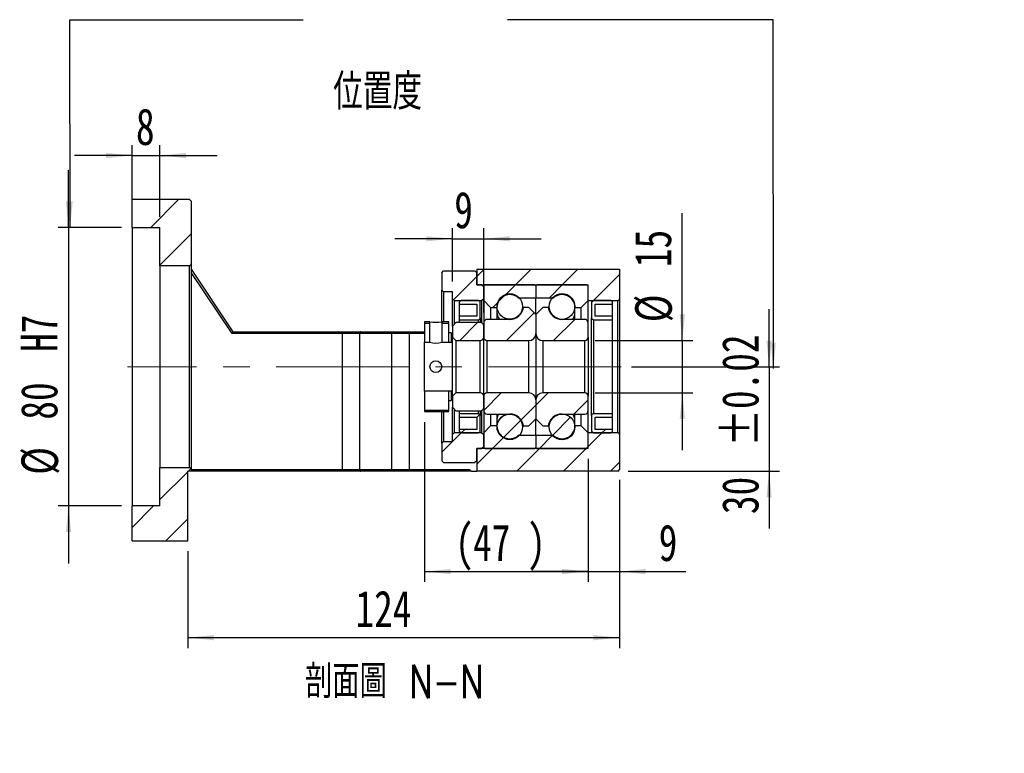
# Model space of a CAD drawing. Header units: millimetres. Extents: x 42 to 279, y 43 to 200.
# Tile 2 of 4: x 184 to 279, y 43 to 113. Entities that reach past the tile are written whole.
import ezdxf

# ---------------------------------------------------------------- set-up
doc = ezdxf.new("R2010")
doc.units = ezdxf.units.MM
doc.linetypes.add('CENTERX2', pattern=[20.32, 12.7, -2.54, 2.54, -2.54])
doc.layers.add('FORMAT', color=7, linetype='Continuous')
doc.styles.add('SLDTEXTSTYLE0', font='TXT', dxfattribs={"width": 0.75})
doc.styles.add('SLDTEXTSTYLE1', font='TXT', dxfattribs={"width": 0.75, "bigfont": 'bigfont'})
doc.dimstyles.new('SLDDIMSTYLE2', dxfattribs={"dimtxt": 3.5, "dimasz": 2.5, "dimexe": 0, "dimexo": 0.0625, "dimgap": 0.875, "dimtad": 1, "dimlfac": 3, "dimrnd": 1e-09, "dimzin": 12, "dimdsep": 46, "dimtxsty": 'SLDTEXTSTYLE0', "dimsah": 1, "dimcen": 0.09, "dimadec": 0, "dimazin": 3, "dimtfac": 1, "dimtofl": 0, "dimtmove": 0, "dimatfit": 3, "dimfxl": 0, "dimfrac": 2, "dimtolj": 1, "dimtzin": 12, "dimarcsym": 0})
doc.dimstyles.new('SLDDIMSTYLE4', dxfattribs={"dimtxt": 3.5, "dimasz": 2.5, "dimexe": 0, "dimexo": 0.0625, "dimgap": 0.875, "dimtad": 1, "dimlfac": 3, "dimrnd": 1e-09, "dimzin": 12, "dimdsep": 46, "dimtxsty": 'SLDTEXTSTYLE0', "dimsah": 1, "dimcen": 0.09, "dimadec": 0, "dimazin": 3, "dimtfac": 1, "dimtmove": 0, "dimatfit": 0, "dimfxl": 0, "dimfrac": 2, "dimtolj": 1, "dimtzin": 12, "dimarcsym": 0})
doc.dimstyles.new('SLDDIMSTYLE5', dxfattribs={"dimtxt": 3.5, "dimasz": 2.5, "dimexe": 0, "dimexo": 0.0625, "dimgap": 0.875, "dimtad": 1, "dimlfac": 3, "dimrnd": 1e-09, "dimzin": 12, "dimdsep": 46, "dimtxsty": 'SLDTEXTSTYLE0', "dimsah": 1, "dimcen": 0.09, "dimadec": 0, "dimazin": 3, "dimtfac": 1, "dimtmove": 0, "dimatfit": 0, "dimfxl": 0, "dimfrac": 2, "dimtolj": 1, "dimarcsym": 0})
doc.dimstyles.new('SLDDIMSTYLE6', dxfattribs={"dimtxt": 3.5, "dimasz": 2.5, "dimexe": 0, "dimexo": 0.0625, "dimgap": 0.875, "dimtad": 1, "dimlfac": 3, "dimrnd": 1e-09, "dimzin": 12, "dimdsep": 46, "dimtxsty": 'SLDTEXTSTYLE0', "dimsah": 1, "dimcen": 0.09, "dimadec": 0, "dimazin": 3, "dimtol": 1, "dimtp": 0.02, "dimtm": 0.02, "dimtfac": 1, "dimtmove": 0, "dimatfit": 0, "dimfxl": 0, "dimfrac": 2, "dimtolj": 1, "dimarcsym": 0})

# ---------------------------------------------------------------- blocks, each defined once
blk = doc.blocks.new('_D_6')
at = {"layer": 'FORMAT', "color": 7}
for p, q in [((195.014, 94.534), (195.014, 101.42)), ((197.681, 94.534), (197.681, 101.42)), ((195.014, 100.42), (189.514, 100.42)), ((195.014, 100.42), (197.681, 100.42)), ((197.681, 100.42), (203.181, 100.42))]:
    blk.add_line(p, q, dxfattribs=at)
for points in [[(195.014, 100.42), (192.514, 100.67), (192.514, 100.17)], [(197.681, 100.42), (200.181, 100.17), (200.181, 100.67)]]:
    blk.add_solid(points, dxfattribs=at)
at = {"layer": 'FORMAT', "color": 7, "insert": (195.391, 104.932), "char_height": 3.5, "attachment_point": 1, "style": 'SLDTEXTSTYLE0'}
blk.add_mtext('8', dxfattribs=at)
blk = doc.blocks.new('_D_7')
at = {"layer": 'FORMAT', "color": 7}
for p, q in [((188.936, 93.534), (188.936, 99.034)), ((194.014, 93.534), (187.936, 93.534)), ((188.936, 93.534), (188.936, 66.867)), ((194.014, 66.867), (187.936, 66.867)), ((188.936, 66.867), (188.936, 61.367))]:
    blk.add_line(p, q, dxfattribs=at)
for points in [[(188.936, 93.534), (189.186, 96.034), (188.686, 96.034)], [(188.936, 66.867), (188.686, 64.367), (189.186, 64.367)]]:
    blk.add_solid(points, dxfattribs=at)
at = {"layer": 'FORMAT', "color": 7, "char_height": 3.5, "attachment_point": 1, "rotation": 90, "style": 'SLDTEXTSTYLE0'}
for s, insert in [('H7', (184.37, 81.614)), ('80', (184.37, 75.129)), ('%%c', (184.424, 69.851))]:
    blk.add_mtext(s, dxfattribs=dict(at, insert=insert))
blk = doc.blocks.new('_D_8')
at = {"layer": 'FORMAT', "color": 7}
for p, q in [((241.681, 69.367), (241.681, 53.251)), ((200.348, 62.534), (200.348, 53.251)), ((241.681, 54.251), (200.348, 54.251))]:
    blk.add_line(p, q, dxfattribs=at)
for points in [[(200.348, 54.251), (202.848, 54.001), (202.848, 54.501)], [(241.681, 54.251), (239.181, 54.501), (239.181, 54.001)]]:
    blk.add_solid(points, dxfattribs=at)
at = {"layer": 'FORMAT', "color": 7, "insert": (216.406, 58.763), "char_height": 3.5, "attachment_point": 1, "style": 'SLDTEXTSTYLE0'}
blk.add_mtext('124', dxfattribs=at)
blk = doc.blocks.new('_D_9')
at = {"layer": 'FORMAT', "color": 7}
for p, q in [((223.014, 74.901), (223.014, 59.583)), ((238.681, 71.367), (238.681, 59.583)), ((223.014, 60.583), (238.681, 60.583))]:
    blk.add_line(p, q, dxfattribs=at)
for points in [[(223.014, 60.583), (225.514, 60.333), (225.514, 60.833)], [(238.681, 60.583), (236.181, 60.833), (236.181, 60.333)]]:
    blk.add_solid(points, dxfattribs=at)
at = {"layer": 'FORMAT', "color": 7, "char_height": 3.5, "attachment_point": 1, "style": 'SLDTEXTSTYLE0'}
for s, insert in [('(', (225.945, 65.095)), ('47', (227.666, 65.095)), (')', (232.838, 65.095))]:
    blk.add_mtext(s, dxfattribs=dict(at, insert=insert))
blk = doc.blocks.new('_D_10')
at = {"layer": 'FORMAT', "color": 7}
for p, q in [((238.681, 71.367), (238.681, 59.583)), ((241.681, 69.367), (241.681, 59.583)), ((238.681, 60.583), (233.181, 60.583)), ((238.681, 60.583), (241.681, 60.583)), ((241.681, 60.583), (248.022, 60.583))]:
    blk.add_line(p, q, dxfattribs=at)
for points in [[(238.681, 60.583), (236.181, 60.833), (236.181, 60.333)], [(241.681, 60.583), (244.181, 60.333), (244.181, 60.833)]]:
    blk.add_solid(points, dxfattribs=at)
at = {"layer": 'FORMAT', "color": 7, "insert": (245.436, 65.095), "char_height": 3.5, "attachment_point": 1, "style": 'SLDTEXTSTYLE0'}
blk.add_mtext('9', dxfattribs=at)
blk = doc.blocks.new('_D_11')
at = {"layer": 'FORMAT', "color": 7}
for p, q in [((225.681, 88.367), (225.681, 93.45)), ((228.681, 85.401), (228.681, 93.45)), ((225.681, 92.45), (220.181, 92.45)), ((225.681, 92.45), (228.681, 92.45)), ((228.681, 92.45), (234.181, 92.45))]:
    blk.add_line(p, q, dxfattribs=at)
for points in [[(225.681, 92.45), (223.181, 92.7), (223.181, 92.2)], [(228.681, 92.45), (231.181, 92.2), (231.181, 92.7)]]:
    blk.add_solid(points, dxfattribs=at)
at = {"layer": 'FORMAT', "color": 7, "insert": (225.861, 96.961), "char_height": 3.5, "attachment_point": 1, "style": 'SLDTEXTSTYLE0'}
blk.add_mtext('9', dxfattribs=at)
blk = doc.blocks.new('_D_12')
at = {"layer": 'FORMAT', "color": 7}
for p, q in [((247.697, 82.701), (247.697, 94.907)), ((239.348, 82.701), (248.697, 82.701)), ((247.697, 82.701), (247.697, 77.701)), ((239.348, 77.701), (248.697, 77.701)), ((247.697, 77.701), (247.697, 72.201))]:
    blk.add_line(p, q, dxfattribs=at)
for points in [[(247.697, 82.701), (247.947, 85.201), (247.447, 85.201)], [(247.697, 77.701), (247.447, 75.201), (247.947, 75.201)]]:
    blk.add_solid(points, dxfattribs=at)
at = {"layer": 'FORMAT', "color": 7, "char_height": 3.5, "attachment_point": 1, "rotation": 90, "style": 'SLDTEXTSTYLE0'}
for s, insert in [('15', (243.132, 89.735)), ('%%c', (243.185, 84.457))]:
    blk.add_mtext(s, dxfattribs=dict(at, insert=insert))
blk = doc.blocks.new('_D_13')
at = {"layer": 'FORMAT', "color": 7}
for p, q in [((256.003, 80.201), (256.003, 85.701)), ((242.843, 80.201), (257.003, 80.201)), ((256.003, 80.201), (256.003, 70.201)), ((242.514, 70.201), (257.003, 70.201)), ((256.003, 70.201), (256.003, 64.701))]:
    blk.add_line(p, q, dxfattribs=at)
for points in [[(256.003, 80.201), (256.253, 82.701), (255.753, 82.701)], [(256.003, 70.201), (255.753, 67.701), (256.253, 67.701)]]:
    blk.add_solid(points, dxfattribs=at)
at = {"layer": 'FORMAT', "color": 7, "char_height": 3.5, "attachment_point": 1, "rotation": 90, "style": 'SLDTEXTSTYLE0'}
for s, insert in [('±0.02', (251.491, 72.569)), ('30', (251.491, 66.084))]:
    blk.add_mtext(s, dxfattribs=dict(at, insert=insert))

msp = doc.modelspace()

# ---------------------------------------------------------------- hatches: boundary and pattern name
at = {"layer": 'FORMAT', "linetype": 'Continuous', "lineweight": 18}
h = msp.add_hatch(dxfattribs=at)
h.set_pattern_fill('ANSI31', color=256, style=0)
edge = h.paths.add_edge_path(flags=0)
edge.add_line((200.6811, 90.0341), (200.6811, 96.0341))
edge.add_line((200.6811, 96.0341), (200.5144, 96.2007))
edge.add_line((200.5144, 96.2007), (195.0144, 96.2007))
edge.add_line((195.0144, 96.2007), (195.0144, 93.5341))
edge.add_line((195.0144, 93.5341), (197.6811, 93.5341))
edge.add_line((197.6811, 93.5341), (197.6811, 89.8674))
edge.add_line((197.6811, 89.8674), (200.5144, 89.8674))
edge.add_arc((200.5144, 90.0341), 0.1667, 270, 360)
h = msp.add_hatch(dxfattribs=at)
h.set_pattern_fill('ANSI31', color=256, style=0)
h.paths.add_polyline_path([(225.6811, 86.7007), (225.8478, 86.5341), (228.5144, 86.5341), (228.6811, 86.7007), (228.6811, 87.8674), (228.5144, 88.0341), (228.0144, 88.0341), (228.0144, 89.2007), (227.8478, 89.3674), (224.8478, 89.3674), (224.6811, 89.2007), (224.6811, 87.5341), (224.8478, 87.3674), (225.6811, 87.3674)], flags=0)
h = msp.add_hatch(dxfattribs=at)
h.set_pattern_fill('ANSI31', color=256, style=0)
edge = h.paths.add_edge_path(flags=0)
edge.add_line((241.6811, 86.7007), (241.6811, 89.5341))
edge.add_line((241.6811, 89.5341), (228.0144, 89.5341))
edge.add_line((228.0144, 89.5341), (228.0144, 88.0341))
edge.add_line((228.0144, 88.0341), (238.6811, 88.0341))
edge.add_line((238.6811, 88.0341), (238.6811, 86.5341))
edge.add_line((238.6811, 86.5341), (241.5144, 86.5341))
edge.add_arc((241.5144, 86.7007), 0.1667, 270, 360)
h = msp.add_hatch(dxfattribs=at)
h.set_pattern_fill('ANSI31', color=256, style=0)
edge = h.paths.add_edge_path(flags=0)
edge.add_line((233.5811, 88.0341), (228.7811, 88.0341))
edge.add_arc((228.7811, 87.9341), 0.1, 90, 180)
edge.add_line((228.6811, 87.9341), (228.6811, 86.5341))
edge.add_line((228.6811, 86.5341), (229.3478, 85.8674))
edge.add_line((229.3478, 85.8674), (229.9478, 85.8674))
edge.add_arc((231.1811, 85.8674), 1.2333, 49.179109, 180, ccw=False)
edge.add_line((231.9873, 86.8007), (233.6811, 86.8007))
edge.add_line((233.6811, 86.8007), (233.6811, 87.9341))
edge.add_arc((233.5811, 87.9341), 0.1, 0, 90)
h = msp.add_hatch(dxfattribs=at)
h.set_pattern_fill('ANSI31', color=256, style=0)
edge = h.paths.add_edge_path(flags=0)
edge.add_line((238.6811, 86.5341), (238.6811, 87.9341))
edge.add_arc((238.5811, 87.9341), 0.1, 0, 90)
edge.add_line((238.5811, 88.0341), (233.7811, 88.0341))
edge.add_arc((233.7811, 87.9341), 0.1, 90, 180)
edge.add_line((233.6811, 87.9341), (233.6811, 86.8007))
edge.add_line((233.6811, 86.8007), (235.3749, 86.8007))
edge.add_arc((236.1811, 85.8674), 1.2333, 0, 130.820891, ccw=False)
edge.add_line((237.4144, 85.8674), (238.0144, 85.8674))
edge.add_line((238.0144, 85.8674), (238.6811, 86.5341))
h = msp.add_hatch(dxfattribs=at)
h.set_pattern_fill('ANSI31', color=256, style=0)
edge = h.paths.add_edge_path(flags=0)
edge.add_arc((231.1811, 85.9648), 1.221, 0, 360)
h = msp.add_hatch(dxfattribs=at)
h.set_pattern_fill('ANSI31', color=256, style=0)
edge = h.paths.add_edge_path(flags=0)
edge.add_arc((236.1811, 85.9674), 1.2333, 0, 360)
h = msp.add_hatch(dxfattribs=at)
h.set_pattern_fill('ANSI31', color=256, style=0)
edge = h.paths.add_edge_path(flags=0)
edge.add_line((226.3478, 86.2007), (228.0144, 86.2007))
edge.add_line((228.0144, 86.2007), (228.0144, 85.0341))
edge.add_line((228.0144, 85.0341), (226.3478, 85.0341))
edge.add_line((226.3478, 85.0341), (226.3478, 84.7007))
edge.add_line((226.3478, 84.7007), (228.1811, 84.7007))
edge.add_arc((228.1811, 84.8674), 0.1667, 270, 360)
edge.add_line((228.3478, 84.8674), (228.3478, 86.3674))
edge.add_arc((228.1811, 86.3674), 0.1667, 0, 90)
edge.add_line((228.1811, 86.5341), (226.5144, 86.5341))
edge.add_arc((226.5144, 86.3674), 0.1667, 90, 180)
edge.add_line((226.3478, 86.3674), (226.3478, 86.2007))
h = msp.add_hatch(dxfattribs=at)
h.set_pattern_fill('ANSI31', color=256, style=0)
edge = h.paths.add_edge_path(flags=0)
edge.add_line((233.6811, 83.3674), (233.6811, 85.2007))
edge.add_line((233.6811, 85.2007), (233.0144, 85.8674))
edge.add_line((233.0144, 85.8674), (232.4994, 85.8674))
edge.add_arc((231.1811, 86.0674), 1.3333, 270, 351.373073, ccw=False)
edge.add_line((231.1811, 84.7341), (229.0144, 84.7341))
edge.add_arc((229.0144, 84.4007), 0.3333, 90, 180)
edge.add_line((228.6811, 84.4007), (228.6811, 83.0341))
edge.add_arc((229.0144, 83.0341), 0.3333, 180, 270)
edge.add_line((229.0144, 82.7007), (233.0144, 82.7007))
edge.add_arc((233.0144, 83.3674), 0.6667, 270, 360)
h = msp.add_hatch(dxfattribs=at)
h.set_pattern_fill('ANSI31', color=256, style=0)
edge = h.paths.add_edge_path(flags=0)
edge.add_line((234.8629, 85.8674), (234.3478, 85.8674))
edge.add_line((234.3478, 85.8674), (233.6811, 85.2007))
edge.add_line((233.6811, 85.2007), (233.6811, 83.3674))
edge.add_arc((234.3478, 83.3674), 0.6667, 180, 270)
edge.add_line((234.3478, 82.7007), (238.3478, 82.7007))
edge.add_arc((238.3478, 83.0341), 0.3333, 270, 360)
edge.add_line((238.6811, 83.0341), (238.6811, 84.4007))
edge.add_arc((238.3478, 84.4007), 0.3333, 0, 90)
edge.add_line((238.3478, 84.7341), (236.1811, 84.7341))
edge.add_arc((236.1811, 86.0674), 1.3333, 188.626927, 270, ccw=False)
h = msp.add_hatch(dxfattribs=at)
h.set_pattern_fill('ANSI31', color=256, style=0)
edge = h.paths.add_edge_path(flags=0)
edge.add_line((241.0144, 85.0341), (239.3478, 85.0341))
edge.add_line((239.3478, 85.0341), (239.3478, 86.2007))
edge.add_line((239.3478, 86.2007), (241.0144, 86.2007))
edge.add_line((241.0144, 86.2007), (241.0144, 86.3674))
edge.add_arc((240.8478, 86.3674), 0.1667, 0, 90)
edge.add_line((240.8478, 86.5341), (239.1811, 86.5341))
edge.add_arc((239.1811, 86.3674), 0.1667, 90, 180)
edge.add_line((239.0144, 86.3674), (239.0144, 84.8674))
edge.add_arc((239.1811, 84.8674), 0.1667, 180, 270)
edge.add_line((239.1811, 84.7007), (241.0144, 84.7007))
edge.add_line((241.0144, 84.7007), (241.0144, 85.0341))
h = msp.add_hatch(dxfattribs=at)
h.set_pattern_fill('ANSI31', color=256, style=0)
h.paths.add_polyline_path([(223.5311, 84.5008), (223.0144, 84.5008), (223.0144, 82.534), (223.5311, 82.534)], flags=0)
h.paths.add_polyline_path([(223.0144, 82.5341), (223.0144, 84.5007), (223.5311, 84.5007), (223.5311, 82.5341)], flags=0)
h = msp.add_hatch(dxfattribs=at)
h.set_pattern_fill('ANSI31', color=256, style=0)
h.paths.add_polyline_path([(225.3478, 84.5008), (224.6644, 84.5008), (224.6644, 82.534), (225.6811, 82.534), (225.6811, 83.3508), (225.5811, 83.4508), (225.3478, 83.4508)], flags=0)
h.paths.add_polyline_path([(224.6644, 82.5341), (224.6644, 84.5007), (225.3477, 84.5007), (225.3477, 83.4507), (225.5811, 83.4507), (225.6811, 83.3507), (225.6811, 82.5341)], flags=0)
h = msp.add_hatch(dxfattribs=at)
h.set_pattern_fill('ANSI31', color=256, style=0)
edge = h.paths.add_edge_path(flags=0)
edge.add_line((225.6811, 83.0341), (226.0144, 82.7007))
edge.add_line((226.0144, 82.7007), (228.3478, 82.7007))
edge.add_arc((228.3478, 83.0341), 0.3333, 270, 360)
edge.add_line((228.6811, 83.0341), (228.6811, 84.0841))
edge.add_arc((228.3478, 84.0841), 0.3333, 0, 90)
edge.add_line((228.3478, 84.4174), (226.0144, 84.4174))
edge.add_line((226.0144, 84.4174), (225.6811, 84.0841))
edge.add_line((225.6811, 84.0841), (225.6811, 83.0341))
h = msp.add_hatch(dxfattribs=at)
h.set_pattern_fill('ANSI31', color=256, style=0)
h.paths.add_polyline_path([(225.6811, 77.8674), (223.0144, 77.8674), (223.0144, 75.9007), (225.3478, 75.9007), (225.3478, 76.9507), (225.5811, 76.9507), (225.6811, 77.0507)], flags=0)
h.paths.add_polyline_path([(223.0144, 75.9007), (223.0144, 77.8674), (225.6811, 77.8674), (225.6811, 77.0507), (225.5811, 76.9507), (225.3477, 76.9507), (225.3477, 75.9007)], flags=0)
h = msp.add_hatch(dxfattribs=at)
h.set_pattern_fill('ANSI31', color=256, style=0)
edge = h.paths.add_edge_path(flags=0)
edge.add_line((226.0144, 77.7007), (225.6811, 77.3674))
edge.add_line((225.6811, 77.3674), (225.6811, 76.3174))
edge.add_line((225.6811, 76.3174), (226.0144, 75.9841))
edge.add_line((226.0144, 75.9841), (228.3478, 75.9841))
edge.add_arc((228.3478, 76.3174), 0.3333, 270, 360)
edge.add_line((228.6811, 76.3174), (228.6811, 77.3674))
edge.add_arc((228.3478, 77.3674), 0.3333, 0, 90)
edge.add_line((228.3478, 77.7007), (226.0144, 77.7007))
h = msp.add_hatch(dxfattribs=at)
h.set_pattern_fill('ANSI31', color=256, style=0)
edge = h.paths.add_edge_path(flags=0)
edge.add_line((232.4994, 74.5341), (233.0144, 74.5341))
edge.add_line((233.0144, 74.5341), (233.6811, 75.2007))
edge.add_line((233.6811, 75.2007), (233.6811, 77.0341))
edge.add_arc((233.0144, 77.0341), 0.6667, 360, 450)
edge.add_line((233.0144, 77.7007), (229.0144, 77.7007))
edge.add_arc((229.0144, 77.3674), 0.3333, 90, 180)
edge.add_line((228.6811, 77.3674), (228.6811, 76.0007))
edge.add_arc((229.0144, 76.0007), 0.3333, 180, 270)
edge.add_line((229.0144, 75.6674), (231.1811, 75.6674))
edge.add_arc((231.1811, 74.3341), 1.3333, 8.626927, 90, ccw=False)
h = msp.add_hatch(dxfattribs=at)
h.set_pattern_fill('ANSI31', color=256, style=0)
edge = h.paths.add_edge_path(flags=0)
edge.add_line((233.6811, 77.0341), (233.6811, 75.2007))
edge.add_line((233.6811, 75.2007), (234.3478, 74.5341))
edge.add_line((234.3478, 74.5341), (234.8629, 74.5341))
edge.add_arc((236.1811, 74.3341), 1.3333, 90, 171.373073, ccw=False)
edge.add_line((236.1811, 75.6674), (238.3478, 75.6674))
edge.add_arc((238.3478, 76.0007), 0.3333, 270, 360)
edge.add_line((238.6811, 76.0007), (238.6811, 77.3674))
edge.add_arc((238.3478, 77.3674), 0.3333, 0, 90)
edge.add_line((238.3478, 77.7007), (234.3478, 77.7007))
edge.add_arc((234.3478, 77.0341), 0.6667, 90, 180)
h = msp.add_hatch(dxfattribs=at)
h.set_pattern_fill('ANSI31', color=256, style=0)
edge = h.paths.add_edge_path(flags=0)
edge.add_line((226.3478, 75.3674), (228.0144, 75.3674))
edge.add_line((228.0144, 75.3674), (228.0144, 74.2007))
edge.add_line((228.0144, 74.2007), (226.3478, 74.2007))
edge.add_line((226.3478, 74.2007), (226.3478, 74.0341))
edge.add_arc((226.5144, 74.0341), 0.1667, 180, 270)
edge.add_line((226.5144, 73.8674), (228.1811, 73.8674))
edge.add_arc((228.1811, 74.0341), 0.1667, 270, 360)
edge.add_line((228.3478, 74.0341), (228.3478, 75.5341))
edge.add_arc((228.1811, 75.5341), 0.1667, 0, 90)
edge.add_line((228.1811, 75.7007), (226.3478, 75.7007))
edge.add_line((226.3478, 75.7007), (226.3478, 75.3674))
h = msp.add_hatch(dxfattribs=at)
h.set_pattern_fill('ANSI31', color=256, style=0)
edge = h.paths.add_edge_path(flags=0)
edge.add_arc((231.1811, 74.4367), 1.221, 0, 360)
h = msp.add_hatch(dxfattribs=at)
h.set_pattern_fill('ANSI31', color=256, style=0)
edge = h.paths.add_edge_path(flags=0)
edge.add_arc((236.1811, 74.4341), 1.2333, 0, 360)
h = msp.add_hatch(dxfattribs=at)
h.set_pattern_fill('ANSI31', color=256, style=0)
edge = h.paths.add_edge_path(flags=0)
edge.add_line((241.0144, 74.2007), (239.3478, 74.2007))
edge.add_line((239.3478, 74.2007), (239.3478, 75.3674))
edge.add_line((239.3478, 75.3674), (241.0144, 75.3674))
edge.add_line((241.0144, 75.3674), (241.0144, 75.7007))
edge.add_line((241.0144, 75.7007), (239.1811, 75.7007))
edge.add_arc((239.1811, 75.5341), 0.1667, 90, 180)
edge.add_line((239.0144, 75.5341), (239.0144, 74.0341))
edge.add_arc((239.1811, 74.0341), 0.1667, 180, 270)
edge.add_line((239.1811, 73.8674), (240.8478, 73.8674))
edge.add_arc((240.8478, 74.0341), 0.1667, 270, 360)
edge.add_line((241.0144, 74.0341), (241.0144, 74.2007))
h = msp.add_hatch(dxfattribs=at)
h.set_pattern_fill('ANSI31', color=256, style=0)
edge = h.paths.add_edge_path(flags=0)
edge.add_line((228.6811, 73.8674), (228.6811, 72.4674))
edge.add_arc((228.7811, 72.4674), 0.1, 180, 270)
edge.add_line((228.7811, 72.3674), (233.5811, 72.3674))
edge.add_arc((233.5811, 72.4674), 0.1, 270, 360)
edge.add_line((233.6811, 72.4674), (233.6811, 73.6007))
edge.add_line((233.6811, 73.6007), (231.9873, 73.6007))
edge.add_arc((231.1811, 74.5341), 1.2333, 180, 310.820891, ccw=False)
edge.add_line((229.9478, 74.5341), (229.3478, 74.5341))
edge.add_line((229.3478, 74.5341), (228.6811, 73.8674))
h = msp.add_hatch(dxfattribs=at)
h.set_pattern_fill('ANSI31', color=256, style=0)
edge = h.paths.add_edge_path(flags=0)
edge.add_line((233.7811, 72.3674), (238.5811, 72.3674))
edge.add_arc((238.5811, 72.4674), 0.1, 270, 360)
edge.add_line((238.6811, 72.4674), (238.6811, 73.8674))
edge.add_line((238.6811, 73.8674), (238.0144, 74.5341))
edge.add_line((238.0144, 74.5341), (237.4144, 74.5341))
edge.add_arc((236.1811, 74.5341), 1.2333, 229.179109, 360, ccw=False)
edge.add_line((235.3749, 73.6007), (233.6811, 73.6007))
edge.add_line((233.6811, 73.6007), (233.6811, 72.4674))
edge.add_arc((233.7811, 72.4674), 0.1, 180, 270)
h = msp.add_hatch(dxfattribs=at)
h.set_pattern_fill('ANSI31', color=256, style=0)
h.paths.add_polyline_path([(225.8478, 73.8674), (225.6811, 73.7007), (225.6811, 73.0341), (224.8478, 73.0341), (224.6811, 72.8674), (224.6811, 71.2007), (224.8478, 71.0341), (227.8478, 71.0341), (228.0144, 71.2007), (228.0144, 72.3674), (228.5144, 72.3674), (228.6811, 72.5341), (228.6811, 73.7007), (228.5144, 73.8674)], flags=0)
h = msp.add_hatch(dxfattribs=at)
h.set_pattern_fill('ANSI31', color=256, style=0)
edge = h.paths.add_edge_path(flags=0)
edge.add_line((241.6811, 70.3674), (241.6811, 73.7007))
edge.add_arc((241.5144, 73.7007), 0.1667, 0, 90)
edge.add_line((241.5144, 73.8674), (238.6811, 73.8674))
edge.add_line((238.6811, 73.8674), (238.6811, 72.3674))
edge.add_line((238.6811, 72.3674), (228.0144, 72.3674))
edge.add_line((228.0144, 72.3674), (228.0144, 70.2007))
edge.add_line((228.0144, 70.2007), (241.5144, 70.2007))
edge.add_arc((241.5144, 70.3674), 0.1667, 270, 360)
h = msp.add_hatch(dxfattribs=at)
h.set_pattern_fill('ANSI31', color=256, style=0)
edge = h.paths.add_edge_path(flags=0)
edge.add_line((197.6811, 70.5341), (197.6811, 66.8674))
edge.add_line((197.6811, 66.8674), (195.0144, 66.8674))
edge.add_line((195.0144, 66.8674), (195.0144, 63.5341))
edge.add_line((195.0144, 63.5341), (200.3478, 63.5341))
edge.add_line((200.3478, 63.5341), (200.3478, 70.2007))
edge.add_line((200.3478, 70.2007), (200.6811, 70.2007))
edge.add_line((200.6811, 70.2007), (200.6811, 70.3674))
edge.add_arc((200.5144, 70.3674), 0.1667, 0, 90)
edge.add_line((200.5144, 70.5341), (197.6811, 70.5341))

# ---------------------------------------------------------------- linework, layer by layer
at = {"color": 7, "linetype": 'Continuous', "lineweight": 25}
for p, q in [((195.0144, 93.5341), (195.0144, 96.2007)), ((200.5144, 96.2007), (195.0144, 96.2007)), ((200.5144, 96.2007), (200.6811, 96.0341)), ((200.6811, 96.0341), (200.6811, 90.0341)), ((195.0144, 93.5341), (197.6811, 93.5341)), ((195.0144, 93.5341), (195.0144, 66.8674)), ((197.6811, 89.8674), (197.6811, 93.5341)), ((197.6811, 89.8674), (197.6811, 70.5341)), ((200.5144, 89.8674), (197.6811, 89.8674)), ((200.5144, 70.5341), (200.5144, 89.8674)), ((200.6811, 90.0341), (200.6811, 70.3674)), ((200.6811, 89.5341), (204.6811, 83.5341)), ((204.5919, 83.3674), (200.6811, 89.2336)), ((224.6811, 89.2007), (224.8478, 89.3674)), ((224.6811, 89.2007), (224.6811, 87.5341)), ((224.8478, 89.3674), (227.8478, 89.3674)), ((227.8478, 89.3674), (228.0144, 89.2007)), ((228.0144, 89.5341), (228.0144, 88.0341)), ((228.0144, 89.5341), (241.6811, 89.5341)), ((228.0144, 88.0341), (228.0144, 89.2007)), ((241.6811, 89.5341), (241.6811, 86.7007)), ((228.5144, 88.0341), (228.0144, 88.0341)), ((228.0144, 88.0341), (238.6811, 88.0341)), ((228.5144, 88.0341), (228.6811, 87.8674)), ((228.6811, 87.9341), (228.6811, 86.5341)), ((228.6811, 86.7007), (228.6811, 87.8674)), ((233.5811, 88.0341), (228.7811, 88.0341)), ((233.6811, 87.9341), (233.6811, 86.8007)), ((238.5811, 88.0341), (233.7811, 88.0341)), ((238.6811, 86.5341), (238.6811, 88.0341)), ((238.6811, 86.5341), (238.6811, 87.9341)), ((224.8478, 87.3674), (224.6811, 87.5341)), ((224.6811, 84.5022), (224.6811, 87.5341)), ((225.6811, 87.3674), (224.8478, 87.3674)), ((224.8478, 87.3674), (224.8478, 84.5008)), ((225.6811, 86.7007), (225.6811, 87.3674)), ((231.9873, 86.8007), (233.6811, 86.8007)), ((233.6811, 86.8007), (235.3749, 86.8007)), ((233.6811, 85.2007), (233.6811, 86.8007)), ((225.8478, 86.5341), (225.6811, 86.7007)), ((225.6811, 84.0841), (225.6811, 86.7007)), ((225.8478, 86.5341), (228.5144, 86.5341)), ((225.8478, 86.5341), (225.8478, 84.2507)), ((226.3478, 86.3674), (226.3478, 86.2007)), ((226.3478, 86.2007), (226.3478, 85.0341)), ((226.3478, 86.2007), (228.0144, 86.2007)), ((228.1811, 86.5341), (226.5144, 86.5341)), ((228.0144, 86.2007), (228.0144, 85.0341)), ((228.3478, 84.8674), (228.3478, 86.3674)), ((228.6811, 86.7007), (228.5144, 86.5341)), ((228.5144, 84.3728), (228.5144, 86.5341)), ((228.6811, 86.5341), (229.3478, 85.8674)), ((228.6811, 86.5341), (228.6811, 84.4007)), ((229.3478, 85.8674), (229.9478, 85.8674)), ((229.3478, 85.8674), (229.3478, 84.7341)), ((229.9478, 85.8674), (229.9478, 84.7341)), ((233.0144, 85.8674), (232.4994, 85.8674)), ((233.6811, 85.2007), (233.0144, 85.8674)), ((234.3478, 85.8674), (233.6811, 85.2007)), ((234.8629, 85.8674), (234.3478, 85.8674)), ((237.4144, 84.7341), (237.4144, 85.8674)), ((237.4144, 85.8674), (238.0144, 85.8674)), ((238.0144, 85.8674), (238.6811, 86.5341)), ((238.0144, 84.7341), (238.0144, 85.8674)), ((238.6811, 84.4007), (238.6811, 86.5341)), ((238.6811, 86.5341), (241.5144, 86.5341)), ((239.0144, 86.3674), (239.0144, 84.8674)), ((240.8478, 86.5341), (239.1811, 86.5341)), ((239.3478, 86.2007), (241.0144, 86.2007)), ((239.3478, 85.0341), (239.3478, 86.2007)), ((241.0144, 86.2007), (241.0144, 86.3674)), ((241.0144, 85.0341), (241.0144, 86.2007)), ((241.5144, 73.8674), (241.5144, 86.5341)), ((241.6811, 86.7007), (241.6811, 73.7007)), ((228.0144, 85.0341), (226.3478, 85.0341)), ((226.3478, 85.0341), (226.3478, 84.7007)), ((228.3478, 84.8674), (228.3478, 84.4174)), ((233.6811, 85.2007), (233.6811, 83.3674)), ((239.0144, 75.5341), (239.0144, 84.8674)), ((241.0144, 85.0341), (239.3478, 85.0341)), ((241.0144, 84.7007), (241.0144, 85.0341)), ((223.5311, 84.5008), (223.0144, 84.5008)), ((223.0144, 84.5008), (223.0144, 82.534)), ((223.5311, 84.5007), (223.0144, 84.5007)), ((223.0144, 84.5007), (223.0144, 82.5341)), ((223.0144, 84.3818), (223.5311, 84.3818)), ((223.5311, 82.534), (223.5311, 84.5008)), ((223.5311, 82.5341), (223.5311, 84.5007)), ((224.6644, 84.5008), (224.6644, 82.534)), ((225.3478, 84.5008), (224.6644, 84.5008)), ((224.6644, 84.5007), (224.6644, 82.5341)), ((225.3477, 84.5007), (224.6644, 84.5007)), ((224.6644, 84.3818), (225.3477, 84.3818)), ((225.3477, 83.4507), (225.3477, 84.5007)), ((225.3478, 83.4508), (225.3478, 84.5008)), ((225.6811, 84.0841), (226.0144, 84.4174)), ((225.6811, 84.0841), (225.6811, 83.0341)), ((228.3478, 84.4174), (226.0144, 84.4174)), ((226.3478, 84.7007), (226.3478, 84.4174)), ((226.3478, 84.7007), (228.1811, 84.7007)), ((228.6811, 84.4007), (228.6811, 83.0341)), ((228.6811, 83.0341), (228.6811, 84.0841)), ((231.1811, 84.7341), (229.0144, 84.7341)), ((238.3478, 84.7341), (236.1811, 84.7341)), ((238.6811, 83.0341), (238.6811, 84.4007)), ((239.1811, 84.7007), (239.1811, 75.7007)), ((239.1811, 84.7007), (241.0144, 84.7007)), ((241.0144, 75.7007), (241.0144, 84.7007)), ((204.6811, 83.5341), (204.5919, 83.3674)), ((215.1636, 83.3674), (204.5919, 83.3674)), ((204.6811, 83.5341), (215.1636, 83.5341)), ((215.1636, 83.5341), (215.1636, 83.3674)), ((215.1636, 83.5341), (216.8782, 83.5341)), ((216.7965, 83.3674), (215.1636, 83.3674)), ((215.1636, 70.3674), (215.1636, 83.3674)), ((219.899, 83.3674), (216.7965, 83.3674)), ((216.7965, 83.3674), (216.7965, 70.3674)), ((216.8782, 83.5341), (219.8174, 83.5341)), ((219.8174, 83.5341), (221.5319, 83.5341)), ((219.899, 70.3674), (219.899, 83.3674)), ((221.5319, 83.3674), (219.899, 83.3674)), ((221.5319, 83.5341), (221.5319, 83.3674)), ((221.5319, 83.5341), (223.0144, 83.5341)), ((221.5319, 83.3674), (221.5319, 70.3674)), ((225.5811, 83.4507), (225.3477, 83.4507)), ((225.3477, 82.5341), (225.3477, 83.4507)), ((225.5811, 83.4508), (225.3478, 83.4508)), ((225.5811, 83.4508), (225.6811, 83.3508)), ((225.5811, 83.4507), (225.5811, 82.5341)), ((225.5811, 83.4507), (225.6811, 83.3507)), ((225.6811, 82.534), (225.6811, 83.3508)), ((225.6811, 82.5341), (225.6811, 83.3507)), ((226.0144, 82.7007), (225.6811, 83.0341)), ((228.6811, 77.3674), (228.6811, 83.0341)), ((233.6811, 83.3674), (233.6811, 77.0341)), ((238.6811, 83.0341), (238.6811, 77.3674)), ((223.0144, 82.5341), (223.5311, 82.5341)), ((223.0144, 77.8674), (223.0144, 82.534)), ((223.0144, 82.534), (223.5311, 82.534)), ((224.6644, 82.5341), (225.6811, 82.5341)), ((224.6644, 82.534), (225.6811, 82.534)), ((225.6811, 77.8674), (225.6811, 82.534)), ((226.0144, 82.7007), (226.0144, 77.7007)), ((226.0144, 82.7007), (228.3478, 82.7007)), ((228.3478, 77.7007), (228.3478, 82.7007)), ((229.0144, 82.7007), (233.0144, 82.7007)), ((229.0144, 77.7007), (229.0144, 82.7007)), ((233.0144, 77.7007), (233.0144, 82.7007)), ((234.3478, 82.7007), (234.3478, 77.7007)), ((234.3478, 82.7007), (238.3478, 82.7007)), ((238.3478, 82.7007), (238.3478, 77.7007)), ((225.6811, 77.8674), (223.0144, 77.8674)), ((225.6811, 77.8674), (223.0144, 77.8674)), ((223.0144, 77.8674), (223.0144, 75.9007)), ((223.0144, 77.8674), (223.0144, 75.9007)), ((225.3477, 76.9507), (225.3477, 77.8674)), ((225.5811, 77.8674), (225.5811, 76.9507)), ((225.6811, 77.0507), (225.6811, 77.8674)), ((225.6811, 77.0507), (225.6811, 77.8674)), ((225.6811, 77.3674), (226.0144, 77.7007)), ((225.6811, 77.3674), (225.6811, 76.3174)), ((228.3478, 77.7007), (226.0144, 77.7007)), ((228.6811, 77.3674), (228.6811, 76.0007)), ((228.6811, 76.3174), (228.6811, 77.3674)), ((233.0144, 77.7007), (229.0144, 77.7007)), ((238.3478, 77.7007), (234.3478, 77.7007)), ((238.6811, 76.0007), (238.6811, 77.3674)), ((225.3477, 76.9507), (225.5811, 76.9507)), ((225.3477, 75.9007), (225.3477, 76.9507)), ((225.3478, 76.9507), (225.5811, 76.9507)), ((225.3478, 75.9007), (225.3478, 76.9507)), ((225.6811, 77.0507), (225.5811, 76.9507)), ((225.6811, 77.0507), (225.5811, 76.9507)), ((233.6811, 77.0341), (233.6811, 75.2007)), ((225.3477, 76.0197), (223.0144, 76.0197)), ((223.0144, 75.9007), (225.3478, 75.9007)), ((223.0144, 75.9007), (225.3477, 75.9007)), ((224.6811, 72.8674), (224.6811, 75.9007)), ((224.8478, 75.9007), (224.8478, 73.0341)), ((225.6811, 73.7007), (225.6811, 76.3174)), ((226.0144, 75.9841), (225.6811, 76.3174)), ((225.8478, 76.1507), (225.8478, 73.8674)), ((226.0144, 75.9841), (228.3478, 75.9841)), ((226.3478, 75.9841), (226.3478, 75.7007)), ((228.1811, 75.7007), (226.3478, 75.7007)), ((226.3478, 75.7007), (226.3478, 75.3674)), ((228.3478, 75.9841), (228.3478, 75.5341)), ((228.3478, 74.0341), (228.3478, 75.5341)), ((228.5144, 73.8674), (228.5144, 76.0287)), ((228.6811, 76.0007), (228.6811, 73.8674)), ((229.0144, 75.6674), (231.1811, 75.6674)), ((229.3478, 75.6674), (229.3478, 74.5341)), ((229.9478, 75.6674), (229.9478, 74.5341)), ((236.1811, 75.6674), (238.3478, 75.6674)), ((237.4144, 74.5341), (237.4144, 75.6674)), ((238.0144, 74.5341), (238.0144, 75.6674)), ((238.6811, 73.8674), (238.6811, 76.0007)), ((239.0144, 75.5341), (239.0144, 74.0341)), ((241.0144, 75.7007), (239.1811, 75.7007)), ((241.0144, 75.3674), (241.0144, 75.7007)), ((226.3478, 75.3674), (228.0144, 75.3674)), ((226.3478, 75.3674), (226.3478, 74.2007)), ((228.0144, 75.3674), (228.0144, 74.2007)), ((229.3478, 74.5341), (228.6811, 73.8674)), ((229.9478, 74.5341), (229.3478, 74.5341)), ((232.4994, 74.5341), (233.0144, 74.5341)), ((233.0144, 74.5341), (233.6811, 75.2007)), ((233.6811, 75.2007), (234.3478, 74.5341)), ((233.6811, 73.6007), (233.6811, 75.2007)), ((234.3478, 74.5341), (234.8629, 74.5341)), ((238.0144, 74.5341), (237.4144, 74.5341)), ((238.6811, 73.8674), (238.0144, 74.5341)), ((239.3478, 75.3674), (241.0144, 75.3674)), ((239.3478, 74.2007), (239.3478, 75.3674)), ((241.0144, 74.2007), (241.0144, 75.3674)), ((225.6811, 73.7007), (225.8478, 73.8674)), ((225.6811, 73.0341), (225.6811, 73.7007)), ((228.5144, 73.8674), (225.8478, 73.8674)), ((228.0144, 74.2007), (226.3478, 74.2007)), ((226.3478, 74.2007), (226.3478, 74.0341)), ((226.5144, 73.8674), (228.1811, 73.8674)), ((228.5144, 73.8674), (228.6811, 73.7007)), ((228.6811, 73.8674), (228.6811, 72.4674)), ((228.6811, 72.5341), (228.6811, 73.7007)), ((233.6811, 73.6007), (231.9873, 73.6007)), ((233.6811, 73.6007), (233.6811, 72.4674)), ((235.3749, 73.6007), (233.6811, 73.6007)), ((238.6811, 72.4674), (238.6811, 73.8674)), ((238.6811, 72.3674), (238.6811, 73.8674)), ((241.5144, 73.8674), (238.6811, 73.8674)), ((239.1811, 73.8674), (240.8478, 73.8674)), ((241.0144, 74.2007), (239.3478, 74.2007)), ((241.0144, 74.0341), (241.0144, 74.2007)), ((241.6811, 73.7007), (241.6811, 70.3674)), ((224.6811, 72.8674), (224.8478, 73.0341)), ((224.6811, 72.8674), (224.6811, 71.2007)), ((224.8478, 73.0341), (225.6811, 73.0341)), ((228.0144, 72.3674), (228.5144, 72.3674)), ((228.0144, 71.2007), (228.0144, 72.3674)), ((228.0144, 72.3674), (228.0144, 70.2007)), ((238.6811, 72.3674), (228.0144, 72.3674)), ((228.6811, 72.5341), (228.5144, 72.3674)), ((228.7811, 72.3674), (233.5811, 72.3674)), ((233.7811, 72.3674), (238.5811, 72.3674)), ((224.8478, 71.0341), (224.6811, 71.2007)), ((224.8478, 71.0341), (227.8478, 71.0341)), ((228.0144, 71.2007), (227.8478, 71.0341)), ((197.6811, 70.5341), (200.5144, 70.5341)), ((197.6811, 66.8674), (197.6811, 70.5341)), ((200.3478, 63.5341), (200.3478, 70.2007)), ((200.6811, 70.2007), (200.3478, 70.2007)), ((200.6811, 70.3674), (200.6811, 70.2007)), ((200.6811, 70.3674), (215.1636, 70.3674)), ((215.1636, 70.2007), (200.6811, 70.2007)), ((215.1636, 70.3674), (216.7965, 70.3674)), ((215.1636, 70.3674), (215.1636, 70.2007)), ((216.8782, 70.2007), (215.1636, 70.2007)), ((216.7965, 70.3674), (219.899, 70.3674)), ((219.8174, 70.2007), (216.8782, 70.2007)), ((221.5319, 70.2007), (219.8174, 70.2007)), ((219.899, 70.3674), (221.5319, 70.3674)), ((221.5319, 70.3674), (221.5319, 70.2007)), ((221.5319, 70.3674), (227.3478, 70.3674)), ((227.5144, 70.2007), (221.5319, 70.2007)), ((227.5144, 70.2007), (228.0144, 70.2007)), ((241.5144, 70.2007), (228.0144, 70.2007)), ((195.0144, 63.5341), (195.0144, 66.8674)), ((197.6811, 66.8674), (195.0144, 66.8674)), ((195.0144, 63.5341), (200.3478, 63.5341))]:
    msp.add_line(p, q, dxfattribs=at)
at = {"color": 8, "linetype": 'Continuous', "lineweight": 25}
for p, q in [((228.1811, 84.4174), (228.1811, 84.7007)), ((223.0144, 83.3674), (221.5319, 83.3674)), ((228.1811, 75.7007), (228.1811, 75.9841))]:
    msp.add_line(p, q, dxfattribs=at)
at = {"color": 7, "linetype": 'Continuous', "lineweight": 25, "flags": 128}
for points in [[(232.4115, 85.5538), (232.3934, 85.696), (232.3827, 85.7476)], [(234.9816, 85.6803), (234.9688, 85.6199), (234.9565, 85.54)], [(216.8782, 83.5341), (216.8622, 83.5309), (216.8469, 83.5214), (216.8328, 83.506), (216.8204, 83.4853), (216.8103, 83.46), (216.8027, 83.4312), (216.7981, 83.3999), (216.7965, 83.3674)], [(219.8174, 83.5341), (219.8333, 83.5309), (219.8486, 83.5214), (219.8627, 83.506), (219.8751, 83.4853), (219.8853, 83.46), (219.8928, 83.4312), (219.8975, 83.3999), (219.899, 83.3674)], [(232.3714, 74.7598), (232.3934, 74.8563), (232.3976, 74.8799)], [(234.956, 74.8602), (234.9688, 74.7755), (234.9809, 74.7181)], [(216.7965, 70.3674), (216.7981, 70.3349), (216.8027, 70.3036), (216.8103, 70.2748), (216.8204, 70.2496), (216.8328, 70.2288), (216.8469, 70.2134), (216.8622, 70.2039), (216.8782, 70.2007)], [(219.899, 70.3674), (219.8975, 70.3349), (219.8928, 70.3036), (219.8853, 70.2748), (219.8751, 70.2496), (219.8627, 70.2288), (219.8486, 70.2134), (219.8333, 70.2039), (219.8174, 70.2007)]]:
    msp.add_lwpolyline(points, dxfattribs=at)
at = {"color": 7, "linetype": 'Continuous', "lineweight": 25}
for centre, radius in [((231.1811, 85.9648), 1.221), ((236.1811, 85.9674), 1.2333), ((236.1811, 85.9674), 1.2333), ((224.0977, 80.2007), 0.5666), ((231.1811, 74.4367), 1.221), ((236.1811, 74.4341), 1.2333)]:
    msp.add_circle(centre, radius, dxfattribs=at)
for centre, radius, start, end in [((200.5144, 90.0341), 0.1667, 270, 0), ((228.7811, 87.9341), 0.1, 90, 180), ((233.5811, 87.9341), 0.1, 0, 90), ((233.7811, 87.9341), 0.1, 90, 180), ((238.5811, 87.9341), 0.1, 0, 90), ((231.1811, 85.8674), 1.2333, 49.179109, 180), ((236.1811, 85.8674), 1.2333, 0, 130.820891), ((226.5144, 86.3674), 0.1667, 90, 180), ((228.1811, 86.3674), 0.1667, 0, 90), ((231.1811, 86.0674), 1.3333, 270, 351.373073), ((236.1811, 86.0674), 1.3333, 188.626927, 270), ((239.1811, 86.3674), 0.1667, 90, 180), ((240.8478, 86.3674), 0.1667, 0, 90), ((241.5144, 86.7007), 0.1667, 270, 0), ((228.1811, 84.8674), 0.1667, 270, 0), ((231.1811, 85.4694), 1.2333, 182.429317, 216.59795), ((236.1811, 85.3933), 1.2333, 327.691125, 357.553646), ((239.1811, 84.8674), 0.1667, 180, 270), ((224.0977, 88.7751), 4.3117, 262.448538, 277.551462), ((228.3478, 84.0841), 0.3333, 0, 90), ((229.0144, 84.4007), 0.3333, 90, 180), ((238.3478, 84.4007), 0.3333, 0, 90), ((228.3478, 83.0341), 0.3333, 270, 0), ((229.0144, 83.0341), 0.3333, 180, 270), ((233.0144, 83.3674), 0.6667, 270, 0), ((234.3478, 83.3674), 0.6667, 180, 270), ((238.3478, 83.0341), 0.3333, 270, 0), ((224.0977, 84.8236), 2.3586, 256.099107, 283.900893), ((228.3478, 77.3674), 0.3333, 0, 90), ((229.0144, 77.3674), 0.3333, 90, 180), ((233.0144, 77.0341), 0.6667, 360, 90), ((234.3478, 77.0341), 0.6667, 90, 180), ((238.3478, 77.3674), 0.3333, 0, 90), ((228.1811, 75.5341), 0.1667, 0, 90), ((228.3478, 76.3174), 0.3333, 270, 0), ((229.0144, 76.0007), 0.3333, 180, 270), ((231.1811, 74.4367), 1.2333, 93.735364, 177.676029), ((231.1811, 75.0829), 1.2333, 151.712189, 177.536686), ((231.1811, 74.3341), 1.3333, 8.626927, 90), ((231.1811, 74.4367), 1.2333, 0, 76.500195), ((236.1811, 74.3341), 1.3333, 90, 171.373073), ((236.1811, 75.0021), 1.2333, 2.444978, 32.645222), ((238.3478, 76.0007), 0.3333, 270, 360), ((239.1811, 75.5341), 0.1667, 90, 180), ((231.1811, 74.5341), 1.2333, 180, 310.820891), ((236.1811, 74.5341), 1.2333, 229.179109, 360), ((226.5144, 74.0341), 0.1667, 180, 270), ((228.1811, 74.0341), 0.1667, 270, 0), ((231.1811, 74.4367), 1.2333, 317.472499, 0), ((239.1811, 74.0341), 0.1667, 180, 270), ((240.8478, 74.0341), 0.1667, 270, 0), ((241.5144, 73.7007), 0.1667, 0, 90), ((228.7811, 72.4674), 0.1, 180, 270), ((233.5811, 72.4674), 0.1, 270, 360), ((233.7811, 72.4674), 0.1, 180, 270), ((238.5811, 72.4674), 0.1, 270, 0), ((200.5144, 70.3674), 0.1667, 0, 90), ((227.5144, 70.3674), 0.1667, 180, 270), ((241.5144, 70.3674), 0.1667, 270, 0)]:
    msp.add_arc(centre, radius, start, end, dxfattribs=at)
at = {"layer": 'FORMAT', "color": 7}
for p, q in [((189.0914, 93.5341), (189.0743, 113.4276)), ((189.0743, 113.4276), (211.4039, 113.4276)), ((256.3845, 113.4276), (230.954, 113.4276)), ((256.4118, 80.0155), (256.3845, 113.4276))]:
    msp.add_line(p, q, dxfattribs=at)
at = {"layer": 'FORMAT', "color": 7, "linetype": 'CENTERX2', "lineweight": 18}
msp.add_line((241.8429, 80.2007), (194.5831, 80.2007), dxfattribs=at)
at = {"layer": 'FORMAT', "color": 7}
for points in [[(189.0914, 93.5341), (189.3392, 96.0343), (188.8392, 96.0339)], [(256.4118, 80.0155), (256.6597, 82.5157), (256.1597, 82.5153)]]:
    msp.add_solid(points, dxfattribs=at)

# ---------------------------------------------------------------- texts
at = {"layer": 'FORMAT', "color": 7, "insert": (214.2721, 108.2506), "char_height": 3.439583, "attachment_point": 1, "style": 'SLDTEXTSTYLE1'}
msp.add_mtext('\\M+188CA\\M+19275\\M+19378', dxfattribs=at)
at = {"layer": 'FORMAT', "insert": (220.1297, 51.6457), "char_height": 3.175, "attachment_point": 2, "style": 'SLDTEXTSTYLE1'}
msp.add_mtext('\\M+19655\\M+196CA\\M+19AA4 N-N', dxfattribs=at)

# ---------------------------------------------------------------- dimensions: what is measured, and where the dimension line sits
at = {"layer": 'FORMAT', "color": 7}
for base, p1, p2, dimstyle, picture, middle in [((197.6811, 100.4201), (195.0144, 93.5341), (197.6811, 93.5341), 'SLDDIMSTYLE4', '_D_6', (196.6838, 100.4201)), ((228.6811, 92.4495), (225.6811, 87.3674), (228.6811, 84.4007), 'SLDDIMSTYLE4', '_D_11', (227.1541, 92.4495)), ((241.6811, 60.5831), (238.6811, 72.3674), (241.6811, 70.3674), 'SLDDIMSTYLE4', '_D_10', (246.729, 60.5831)), ((200.3478, 54.2511), (241.6811, 70.3674), (200.3478, 63.5341), 'SLDDIMSTYLE2', '_D_8', (220.2848, 54.2511))]:
    dim = msp.add_linear_dim(base=base, p1=p1, p2=p2, dimstyle=dimstyle, dxfattribs=at)
    dim.commit()
    dim.dimension.update_dxf_attribs({"geometry": picture, "text_midpoint": middle, "dimtype": 160})
for base, p1, p2, text, dimstyle, picture, middle in [((188.9356, 66.8674), (195.0144, 93.5341), (195.0144, 66.8674), '%%c<>H7', 'SLDDIMSTYLE5', '_D_7', (188.9356, 78.6104)), ((247.6972, 77.7007), (238.3478, 82.7007), (238.3478, 77.7007), '%%c<>', 'SLDDIMSTYLE4', '_D_12', (247.6972, 89.6821))]:
    dim = msp.add_linear_dim(base=base, p1=p1, p2=p2, angle=90, text=text, dimstyle=dimstyle, dxfattribs=at)
    dim.commit()
    dim.dimension.update_dxf_attribs({"geometry": picture, "text_midpoint": middle, "dimtype": 160})
dim = msp.add_linear_dim(base=(256.0026, 70.2007), p1=(241.8429, 80.2007), p2=(241.5144, 70.2007), angle=90, dimstyle='SLDDIMSTYLE6', dxfattribs=at)
dim.commit()
dim.dimension.update_dxf_attribs({"geometry": '_D_13', "text_midpoint": (256.0026, 75.1236), "dimtype": 160})
dim = msp.add_linear_dim(base=(238.6811, 60.5831), p1=(223.0144, 75.9007), p2=(238.6811, 72.3674), text='(<>)', dimstyle='SLDDIMSTYLE2', dxfattribs=at)
dim.commit()
dim.dimension.update_dxf_attribs({"geometry": '_D_9', "text_midpoint": (230.2521, 60.5831), "dimtype": 160})

doc.saveas('drawing.dxf')
